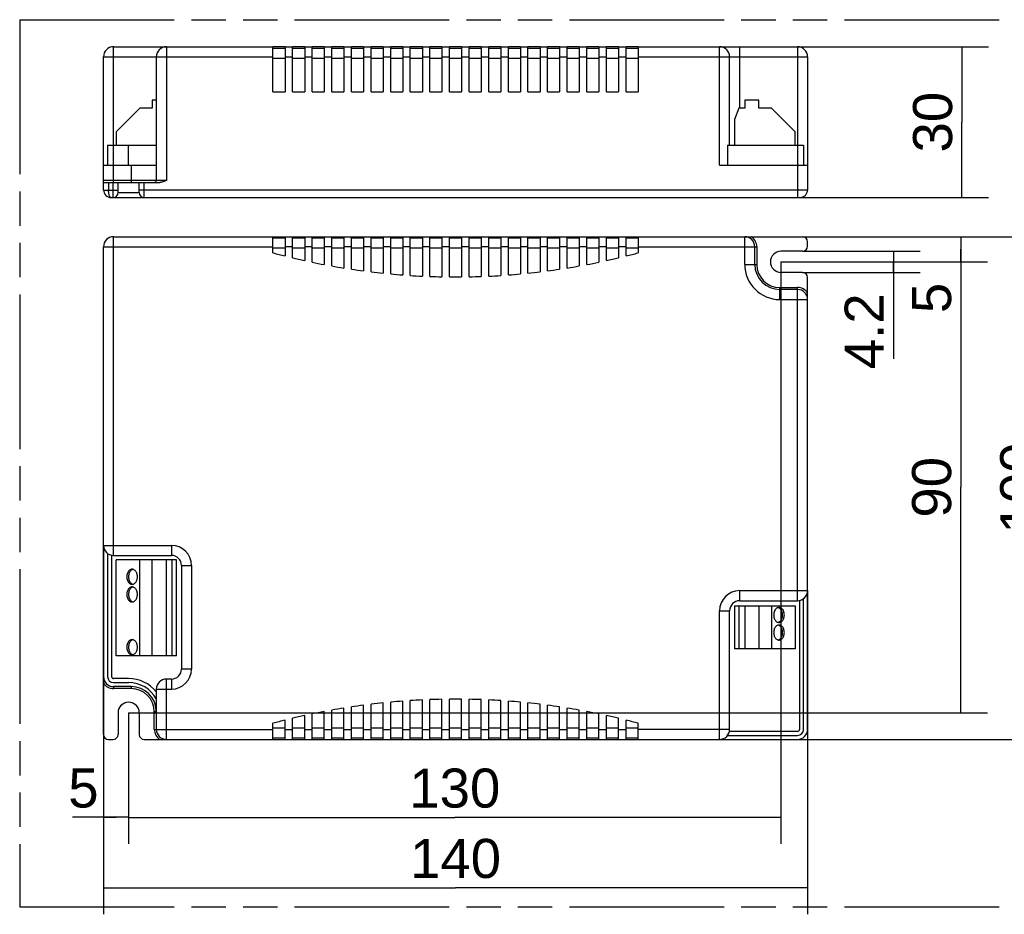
# Model space of a CAD drawing. Header units: millimetres. Extents: x 0 to 210, y 0 to 297.
# Tile 3 of 8: x 50 to 106, y 132 to 183. Entities that reach past the tile are written whole.
import ezdxf
from ezdxf.enums import TextEntityAlignment as Align

# ---------------------------------------------------------------- set-up
doc = ezdxf.new("R2010")
doc.units = ezdxf.units.MM
doc.header["$LTSCALE"] = 19.36
doc.linetypes.add('PHANTOM', pattern=[0.8, 0.45, -0.05, 0.1, -0.05, 0.1, -0.05])
doc.layers.get('0').update_dxf_attribs({"linetype": 'CONTINUOUS'})
for name, color, linetype in [('DEFAULT_3', 7, 'PHANTOM'), ('Z_AXIS', 7, 'CONTINUOUS'), ('Z_DIM_2D', 7, 'CONTINUOUS')]:
    doc.layers.add(name, color=color, linetype=linetype)
doc.styles.add('TEXTSTYLE_3', font='helveticaneueltw1g-ltcn.otf')
doc.dimstyles.new('DIMSTYLE_1', dxfattribs={"dimtxt": 2.2, "dimasz": 3.5, "dimexe": 1.5, "dimexo": 0, "dimgap": 0.55, "dimtad": 1, "dimdec": 0, "dimlfac": 3.529412, "dimdsep": 46, "dimtxsty": 'TEXTSTYLE_3', "dimcen": 0.09, "dimclrt": 5, "dimadec": 0, "dimazin": 0, "dimtp": 0.5, "dimtm": 0.5, "dimtfac": 1, "dimtdec": 0, "dimtofl": 0, "dimtmove": 0, "dimatfit": 3, "dimfxl": 0, "dimtolj": 1, "dimarcsym": 0})
doc.dimstyles.new('DIMSTYLE_2', dxfattribs={"dimtxt": 2.2, "dimasz": 3.5, "dimexe": 1.5, "dimexo": 0, "dimgap": 0.55, "dimtad": 1, "dimdec": 0, "dimlfac": 3.529412, "dimdsep": 46, "dimtxsty": 'TEXTSTYLE_3', "dimcen": 0.09, "dimclrt": 5, "dimadec": 0, "dimazin": 0, "dimtp": 0.3, "dimtm": 0.3, "dimtfac": 1, "dimtdec": 0, "dimtofl": 0, "dimtmove": 0, "dimatfit": 3, "dimfxl": 0, "dimtolj": 1, "dimarcsym": 0})
doc.dimstyles.new('DIMSTYLE_3', dxfattribs={"dimtxt": 2.2, "dimasz": 3.5, "dimexe": 1.5, "dimexo": 0, "dimgap": 0.55, "dimtad": 1, "dimlfac": 3.529412, "dimdsep": 46, "dimtxsty": 'TEXTSTYLE_3', "dimcen": 0.09, "dimclrt": 5, "dimadec": 0, "dimazin": 0, "dimtp": 0.1, "dimtm": 0.1, "dimtfac": 1, "dimtofl": 0, "dimtmove": 0, "dimatfit": 3, "dimfxl": 0, "dimtolj": 1, "dimarcsym": 0})
doc.dimstyles.new('DIMSTYLE_4', dxfattribs={"dimtxt": 2.2, "dimasz": 3.5, "dimexe": 1.5, "dimexo": 0, "dimgap": 0.55, "dimtad": 1, "dimlfac": 3.529412, "dimdsep": 46, "dimtxsty": 'TEXTSTYLE_3', "dimcen": 0.09, "dimclrt": 5, "dimadec": 0, "dimazin": 0, "dimtp": 0.5, "dimtm": 0.5, "dimtfac": 1, "dimtofl": 0, "dimtmove": 0, "dimatfit": 3, "dimfxl": 0, "dimtolj": 1, "dimarcsym": 0})
doc.dimstyles.new('DIMSTYLE_5', dxfattribs={"dimtxt": 2.2, "dimasz": 3.5, "dimexe": 1.5, "dimexo": 0, "dimgap": 0.55, "dimtad": 1, "dimlfac": 3.529412, "dimdsep": 46, "dimtxsty": 'TEXTSTYLE_3', "dimcen": 0.09, "dimclrt": 5, "dimadec": 0, "dimazin": 0, "dimtp": 0.3, "dimtm": 0.3, "dimtfac": 1, "dimtofl": 0, "dimtmove": 0, "dimatfit": 3, "dimfxl": 0, "dimtolj": 1, "dimarcsym": 0})
doc.dimstyles.new('DIMSTYLE_6', dxfattribs={"dimtxt": 2.2, "dimasz": 3.5, "dimexe": 1.5, "dimexo": 0, "dimgap": 0.55, "dimtad": 1, "dimlfac": 3.529412, "dimdsep": 46, "dimtxsty": 'TEXTSTYLE_3', "dimcen": 0.09, "dimclrt": 5, "dimadec": 0, "dimazin": 0, "dimtp": 0.2, "dimtm": 0.2, "dimtfac": 1, "dimtofl": 0, "dimtmove": 0, "dimatfit": 3, "dimfxl": 0, "dimtolj": 1, "dimarcsym": 0})

# ---------------------------------------------------------------- blocks, each defined once
blk = doc.blocks.new('*D1')
at = {"layer": 'Z_DIM_2D', "color": 2, "linetype": 'Continuous'}
for p, q in [((93.016, 169.03), (93.016, 136.22)), ((56.268, 143.615), (56.268, 136.22)), ((56.268, 137.72), (74.642, 137.72)), ((93.016, 137.72), (74.642, 137.72))]:
    blk.add_line(p, q, dxfattribs=at)
at = {"layer": 'Z_DIM_2D', "color": 5, "linetype": 'Continuous', "style": 'TEXTSTYLE_3'}
blk.add_text('130', height=2.2, dxfattribs=at).set_placement((74.642, 138.27), align=Align.CENTER)
blk = doc.blocks.new('_NONE')
blk = doc.blocks.new('*D2')
at = {"layer": 'Z_DIM_2D', "color": 2, "linetype": 'Continuous'}
for p, q in [((93.016, 169.03), (104.654, 169.03)), ((103.154, 169.03), (103.154, 156.323)), ((103.154, 143.615), (103.154, 156.323)), ((56.268, 143.615), (104.654, 143.615))]:
    blk.add_line(p, q, dxfattribs=at)
at = {"layer": 'Z_DIM_2D', "color": 5, "linetype": 'Continuous', "style": 'TEXTSTYLE_3'}
blk.add_text('90', height=2.2, rotation=90, dxfattribs=at).set_placement((102.604, 156.323), align=Align.CENTER)
blk = doc.blocks.new('*D3')
at = {"layer": 'Z_DIM_2D', "color": 2, "linetype": 'Continuous'}
for p, q in [((56.268, 143.615), (56.268, 136.225)), ((54.851, 142.397), (54.851, 136.225)), ((55.56, 137.725), (53.097, 137.725)), ((54.851, 137.725), (55.56, 137.725)), ((56.268, 137.725), (55.56, 137.725))]:
    blk.add_line(p, q, dxfattribs=at)
at = {"layer": 'Z_DIM_2D', "color": 5, "linetype": 'Continuous', "style": 'TEXTSTYLE_3'}
blk.add_text('5', height=2.2, dxfattribs=at).set_placement((54.574, 138.275), align=Align.RIGHT)
blk = doc.blocks.new('*D4')
at = {"layer": 'Z_DIM_2D', "color": 2, "linetype": 'Continuous'}
for p, q in [((94.235, 170.447), (104.654, 170.447)), ((103.154, 170.447), (103.154, 169.739)), ((103.154, 169.03), (103.154, 169.739)), ((103.154, 169.739), (103.154, 166.372)), ((93.016, 169.03), (104.654, 169.03))]:
    blk.add_line(p, q, dxfattribs=at)
at = {"layer": 'Z_DIM_2D', "color": 5, "linetype": 'Continuous', "style": 'TEXTSTYLE_3'}
blk.add_text('5', height=2.2, rotation=90, dxfattribs=at).set_placement((102.604, 167.85), align=Align.RIGHT)
blk = doc.blocks.new('*D5')
at = {"layer": 'Z_DIM_2D', "color": 2, "linetype": 'Continuous'}
for p, q in [((54.851, 153.05), (54.851, 132.255)), ((94.518, 150.5), (94.518, 132.255)), ((54.851, 133.755), (74.685, 133.755)), ((94.518, 133.755), (74.685, 133.755))]:
    blk.add_line(p, q, dxfattribs=at)
at = {"layer": 'Z_DIM_2D', "color": 5, "linetype": 'Continuous', "style": 'TEXTSTYLE_3'}
blk.add_text('140', height=2.2, dxfattribs=at).set_placement((74.685, 134.305), align=Align.CENTER)
blk = doc.blocks.new('*D6')
at = {"layer": 'Z_DIM_2D', "color": 2, "linetype": 'Continuous'}
for p, q in [((90.976, 170.447), (109.618, 170.447)), ((108.118, 170.447), (108.118, 156.28)), ((108.118, 142.114), (108.118, 156.28)), ((89.56, 142.114), (109.618, 142.114))]:
    blk.add_line(p, q, dxfattribs=at)
at = {"layer": 'Z_DIM_2D', "color": 5, "linetype": 'Continuous', "style": 'TEXTSTYLE_3'}
blk.add_text('100', height=2.2, rotation=90, dxfattribs=at).set_placement((107.568, 156.28), align=Align.CENTER)
blk = doc.blocks.new('*D7')
at = {"layer": 'Z_DIM_2D', "color": 2, "linetype": 'Continuous'}
for p, q in [((94.235, 169.625), (100.855, 169.625)), ((99.355, 169.625), (99.355, 169.03)), ((99.355, 168.435), (99.355, 169.03)), ((99.355, 169.03), (99.355, 163.559)), ((94.235, 168.435), (100.855, 168.435))]:
    blk.add_line(p, q, dxfattribs=at)
at = {"layer": 'Z_DIM_2D', "color": 5, "linetype": 'Continuous', "style": 'TEXTSTYLE_3'}
blk.add_text('4.2', height=2.2, rotation=90, dxfattribs=at).set_placement((98.805, 167.253), align=Align.RIGHT)
blk = doc.blocks.new('*D8')
at = {"layer": 'Z_DIM_2D', "color": 2, "linetype": 'Continuous'}
for p, q in [((93.951, 181.155), (104.71, 181.155)), ((103.21, 181.155), (103.21, 176.905)), ((103.21, 172.655), (103.21, 176.905)), ((93.951, 172.655), (104.71, 172.655))]:
    blk.add_line(p, q, dxfattribs=at)
at = {"layer": 'Z_DIM_2D', "color": 5, "linetype": 'Continuous', "style": 'TEXTSTYLE_3'}
blk.add_text('30', height=2.2, rotation=90, dxfattribs=at).set_placement((102.66, 176.905), align=Align.CENTER)

msp = doc.modelspace()

# ---------------------------------------------------------------- linework, layer by layer
at = {"color": 9, "linetype": 'Continuous'}
for p, q in [((55.4178, 173.5047), (55.4178, 181.1547)), ((58.3928, 181.1547), (58.3928, 173.6181)), ((89.5595, 174.4822), (89.5595, 181.1547)), ((90.6928, 177.6981), (90.6928, 181.1547)), ((93.9512, 181.1547), (93.9512, 172.6547)), ((54.8512, 180.5881), (64.3995, 180.5881)), ((64.3995, 180.5031), (65.0795, 180.5031)), ((65.0795, 180.5881), (65.5045, 180.5881)), ((65.5045, 180.5031), (66.1845, 180.5031)), ((66.1845, 180.5881), (66.6095, 180.5881)), ((66.6095, 180.5031), (67.2895, 180.5031)), ((67.2895, 180.5881), (67.7145, 180.5881)), ((67.7145, 180.5031), (68.3945, 180.5031)), ((68.3945, 180.5881), (68.8195, 180.5881)), ((68.8195, 180.5031), (69.4995, 180.5031)), ((69.4995, 180.5881), (69.9245, 180.5881)), ((69.9245, 180.5031), (70.6045, 180.5031)), ((70.6045, 180.5881), (71.0295, 180.5881)), ((71.0295, 180.5031), (71.7095, 180.5031)), ((71.7095, 180.5881), (72.1345, 180.5881)), ((72.1345, 180.5031), (72.8145, 180.5031)), ((72.8145, 180.5881), (73.2395, 180.5881)), ((73.2395, 180.5031), (73.9195, 180.5031)), ((73.9195, 180.5881), (74.3445, 180.5881)), ((74.3445, 180.5031), (75.0245, 180.5031)), ((75.0245, 180.5881), (75.4495, 180.5881)), ((75.4495, 180.5031), (76.1295, 180.5031)), ((76.1295, 180.5881), (76.5545, 180.5881)), ((76.5545, 180.5031), (77.2345, 180.5031)), ((77.2345, 180.5881), (77.6595, 180.5881)), ((77.6595, 180.5031), (78.3395, 180.5031)), ((78.3395, 180.5881), (78.7645, 180.5881)), ((78.7645, 180.5031), (79.4445, 180.5031)), ((79.4445, 180.5881), (79.8695, 180.5881)), ((79.8695, 180.5031), (80.5495, 180.5031)), ((80.5495, 180.5881), (80.9745, 180.5881)), ((80.9745, 180.5031), (81.6545, 180.5031)), ((81.6545, 180.5881), (82.0795, 180.5881)), ((82.0795, 180.5031), (82.7595, 180.5031)), ((82.7595, 180.5881), (83.1845, 180.5881)), ((83.1845, 180.5031), (83.8645, 180.5031)), ((83.8645, 180.5881), (84.2895, 180.5881)), ((84.2895, 180.5031), (84.9695, 180.5031)), ((84.9695, 180.5881), (94.5178, 180.5881)), ((56.4095, 174.4822), (56.4095, 173.5047)), ((58.3928, 173.6181), (54.8512, 173.6181)), ((54.8512, 173.0797), (55.6728, 173.0797)), ((55.1345, 173.5047), (55.1345, 173.0797)), ((55.3895, 172.6547), (55.3895, 173.5047)), ((94.5178, 173.0797), (56.8628, 173.0797)), ((57.1462, 172.6547), (57.1462, 173.5047)), ((55.6728, 172.9381), (56.8628, 172.9381)), ((55.4178, 152.4837), (55.4178, 170.447)), ((90.9762, 168.8887), (90.9762, 170.447)), ((54.8512, 169.8804), (64.3995, 169.8804)), ((65.0795, 169.7954), (64.3995, 169.7954)), ((65.5045, 169.8804), (65.0795, 169.8804)), ((66.1845, 169.7954), (65.5045, 169.7954)), ((66.6095, 169.8804), (66.1845, 169.8804)), ((67.2895, 169.7954), (66.6095, 169.7954)), ((67.7145, 169.8804), (67.2895, 169.8804)), ((68.3945, 169.7954), (67.7145, 169.7954)), ((68.8195, 169.8804), (68.3945, 169.8804)), ((69.4995, 169.7954), (68.8195, 169.7954)), ((69.9245, 169.8804), (69.4995, 169.8804)), ((70.6045, 169.7954), (69.9245, 169.7954)), ((71.0295, 169.8804), (70.6045, 169.8804)), ((71.7095, 169.7954), (71.0295, 169.7954)), ((72.1345, 169.8804), (71.7095, 169.8804)), ((72.8145, 169.7954), (72.1345, 169.7954)), ((73.2395, 169.8804), (72.8145, 169.8804)), ((73.9195, 169.7954), (73.2395, 169.7954)), ((74.3445, 169.8804), (73.9195, 169.8804)), ((75.0245, 169.7954), (74.3445, 169.7954)), ((75.4495, 169.8804), (75.0245, 169.8804)), ((76.1295, 169.7954), (75.4495, 169.7954)), ((76.5545, 169.8804), (76.1295, 169.8804)), ((77.2345, 169.7954), (76.5545, 169.7954)), ((77.6595, 169.8804), (77.2345, 169.8804)), ((78.3395, 169.7954), (77.6595, 169.7954)), ((78.7645, 169.8804), (78.3395, 169.8804)), ((79.4445, 169.7954), (78.7645, 169.7954)), ((79.8695, 169.8804), (79.4445, 169.8804)), ((80.5495, 169.7954), (79.8695, 169.7954)), ((80.9745, 169.8804), (80.5495, 169.8804)), ((81.6545, 169.7954), (80.9745, 169.7954)), ((82.0795, 169.8804), (81.6545, 169.8804)), ((82.7595, 169.7954), (82.0795, 169.7954)), ((83.1845, 169.8804), (82.7595, 169.8804)), ((83.8645, 169.7954), (83.1845, 169.7954)), ((84.2895, 169.8804), (83.8645, 169.8804)), ((84.9695, 169.7954), (84.2895, 169.7954)), ((84.9695, 169.8804), (91.6562, 169.8804)), ((91.6562, 169.8804), (91.6562, 168.8887)), ((90.9762, 168.8887), (91.6562, 168.8887)), ((92.9595, 167.5854), (93.9512, 167.5854)), ((92.9595, 166.9054), (92.9595, 167.5854)), ((93.9512, 149.9337), (93.9512, 167.5854)), ((92.9595, 166.9054), (94.5178, 166.9054)), ((54.8512, 153.0504), (58.6762, 153.0504)), ((58.6762, 153.0504), (58.6762, 152.4837)), ((59.2428, 151.917), (59.8095, 151.917)), ((59.8095, 151.917), (59.8095, 146.0804)), ((90.6928, 150.5004), (94.5178, 150.5004)), ((90.6928, 149.9337), (90.6928, 150.5004)), ((89.5595, 149.367), (90.1262, 149.367)), ((89.5595, 142.1137), (89.5595, 149.367)), ((59.8095, 146.0804), (59.2428, 146.0804)), ((58.3928, 142.1137), (58.3928, 145.5137)), ((58.6762, 145.5137), (58.6762, 144.947)), ((55.4178, 145.0887), (55.4178, 144.9754)), ((56.4095, 144.9754), (55.4178, 144.9754)), ((56.4095, 145.0887), (56.4095, 144.9754)), ((57.8262, 144.947), (58.6762, 144.947)), ((57.7128, 142.6804), (57.7128, 143.672)), ((57.8262, 143.672), (57.7128, 143.672)), ((57.7128, 142.6804), (64.3995, 142.6804)), ((64.3995, 142.7654), (65.0795, 142.7654)), ((65.0795, 142.6804), (65.5045, 142.6804)), ((65.5045, 142.7654), (66.1845, 142.7654)), ((66.1845, 142.6804), (66.6095, 142.6804)), ((66.6095, 142.7654), (67.2895, 142.7654)), ((67.2895, 142.6804), (67.7145, 142.6804)), ((67.7145, 142.7654), (68.3945, 142.7654)), ((68.3945, 142.6804), (68.8195, 142.6804)), ((68.8195, 142.7654), (69.4995, 142.7654)), ((69.4995, 142.6804), (69.9245, 142.6804)), ((69.9245, 142.7654), (70.6045, 142.7654)), ((70.6045, 142.6804), (71.0295, 142.6804)), ((71.0295, 142.7654), (71.7095, 142.7654)), ((71.7095, 142.6804), (72.1345, 142.6804)), ((72.1345, 142.7654), (72.8145, 142.7654)), ((72.8145, 142.6804), (73.2395, 142.6804)), ((73.2395, 142.7654), (73.9195, 142.7654)), ((73.9195, 142.6804), (74.3445, 142.6804)), ((74.3445, 142.7654), (75.0245, 142.7654)), ((75.0245, 142.6804), (75.4495, 142.6804)), ((75.4495, 142.7654), (76.1295, 142.7654)), ((76.1295, 142.6804), (76.5545, 142.6804)), ((76.5545, 142.7654), (77.2345, 142.7654)), ((77.2345, 142.6804), (77.6595, 142.6804)), ((77.6595, 142.7654), (78.3395, 142.7654)), ((78.3395, 142.6804), (78.7645, 142.6804)), ((78.7645, 142.7654), (79.4445, 142.7654)), ((79.4445, 142.6804), (79.8695, 142.6804)), ((79.8695, 142.7654), (80.5495, 142.7654)), ((80.5495, 142.6804), (80.9745, 142.6804)), ((80.9745, 142.7654), (81.6545, 142.7654)), ((81.6545, 142.6804), (82.0795, 142.6804)), ((82.0795, 142.7654), (82.7595, 142.7654)), ((82.7595, 142.6804), (83.1845, 142.6804)), ((83.1845, 142.7654), (83.8645, 142.7654)), ((83.8645, 142.6804), (84.2895, 142.6804)), ((84.2895, 142.7654), (84.9695, 142.7654)), ((90.1262, 142.6804), (84.9695, 142.6804))]:
    msp.add_line(p, q, dxfattribs=at)
at = {"color": 7, "linetype": 'Continuous'}
for p, q in [((55.4178, 181.1547), (64.3995, 181.1547)), ((64.3995, 178.6047), (64.3995, 181.1547)), ((64.3995, 181.0697), (65.0795, 181.0697)), ((65.0795, 181.1547), (65.0795, 178.6047)), ((65.0795, 181.1547), (65.5045, 181.1547)), ((65.5045, 178.6047), (65.5045, 181.1547)), ((65.5045, 181.0697), (66.1845, 181.0697)), ((66.1845, 181.1547), (66.1845, 178.6047)), ((66.1845, 181.1547), (66.6095, 181.1547)), ((66.6095, 178.6047), (66.6095, 181.1547)), ((66.6095, 181.0697), (67.2895, 181.0697)), ((67.2895, 181.1547), (67.2895, 178.6047)), ((67.2895, 181.1547), (67.7145, 181.1547)), ((67.7145, 178.6047), (67.7145, 181.1547)), ((67.7145, 181.0697), (68.3945, 181.0697)), ((68.3945, 181.1547), (68.3945, 178.6047)), ((68.3945, 181.1547), (68.8195, 181.1547)), ((68.8195, 178.6047), (68.8195, 181.1547)), ((68.8195, 181.0697), (69.4995, 181.0697)), ((69.4995, 181.1547), (69.4995, 178.6047)), ((69.4995, 181.1547), (69.9245, 181.1547)), ((69.9245, 178.6047), (69.9245, 181.1547)), ((69.9245, 181.0697), (70.6045, 181.0697)), ((70.6045, 181.1547), (70.6045, 178.6047)), ((70.6045, 181.1547), (71.0295, 181.1547)), ((71.0295, 178.6047), (71.0295, 181.1547)), ((71.0295, 181.0697), (71.7095, 181.0697)), ((71.7095, 181.1547), (71.7095, 178.6047)), ((71.7095, 181.1547), (72.1345, 181.1547)), ((72.1345, 178.6047), (72.1345, 181.1547)), ((72.1345, 181.0697), (72.8145, 181.0697)), ((72.8145, 181.1547), (72.8145, 178.6047)), ((72.8145, 181.1547), (73.2395, 181.1547)), ((73.2395, 178.6047), (73.2395, 181.1547)), ((73.2395, 181.0697), (73.9195, 181.0697)), ((73.9195, 181.1547), (73.9195, 178.6047)), ((73.9195, 181.1547), (74.3445, 181.1547)), ((74.3445, 178.6047), (74.3445, 181.1547)), ((74.3445, 181.0697), (75.0245, 181.0697)), ((75.0245, 181.1547), (75.0245, 178.6047)), ((75.0245, 181.1547), (75.4495, 181.1547)), ((75.4495, 178.6047), (75.4495, 181.1547)), ((75.4495, 181.0697), (76.1295, 181.0697)), ((76.1295, 181.1547), (76.1295, 178.6047)), ((76.1295, 181.1547), (76.5545, 181.1547)), ((76.5545, 178.6047), (76.5545, 181.1547)), ((76.5545, 181.0697), (77.2345, 181.0697)), ((77.2345, 181.1547), (77.2345, 178.6047)), ((77.2345, 181.1547), (77.6595, 181.1547)), ((77.6595, 178.6047), (77.6595, 181.1547)), ((77.6595, 181.0697), (78.3395, 181.0697)), ((78.3395, 181.1547), (78.3395, 178.6047)), ((78.3395, 181.1547), (78.7645, 181.1547)), ((78.7645, 178.6047), (78.7645, 181.1547)), ((78.7645, 181.0697), (79.4445, 181.0697)), ((79.4445, 181.1547), (79.8695, 181.1547)), ((79.4445, 181.1547), (79.4445, 178.6047)), ((79.8695, 178.6047), (79.8695, 181.1547)), ((79.8695, 181.0697), (80.5495, 181.0697)), ((80.5495, 181.1547), (80.9745, 181.1547)), ((80.5495, 181.1547), (80.5495, 178.6047)), ((80.9745, 178.6047), (80.9745, 181.1547)), ((80.9745, 181.0697), (81.6545, 181.0697)), ((81.6545, 181.1547), (82.0795, 181.1547)), ((81.6545, 181.1547), (81.6545, 178.6047)), ((82.0795, 178.6047), (82.0795, 181.1547)), ((82.0795, 181.0697), (82.7595, 181.0697)), ((82.7595, 181.1547), (83.1845, 181.1547)), ((82.7595, 181.1547), (82.7595, 178.6047)), ((83.1845, 178.6047), (83.1845, 181.1547)), ((83.1845, 181.0697), (83.8645, 181.0697)), ((83.8645, 181.1547), (84.2895, 181.1547)), ((83.8645, 181.1547), (83.8645, 178.6047)), ((84.2895, 178.6047), (84.2895, 181.1547)), ((84.2895, 181.0697), (84.9695, 181.0697)), ((84.9695, 181.1547), (93.9512, 181.1547)), ((84.9695, 181.1547), (84.9695, 178.6047)), ((54.8512, 173.0797), (54.8512, 180.5881)), ((57.8262, 180.5881), (57.8262, 173.6181)), ((90.1262, 175.6156), (90.1262, 180.5881)), ((94.5178, 180.5881), (94.5178, 173.0797)), ((57.5995, 178.1514), (57.5995, 177.6981)), ((57.8262, 178.1514), (57.5995, 178.1514)), ((64.3995, 178.6047), (65.0795, 178.6047)), ((65.5045, 178.6047), (66.1845, 178.6047)), ((66.6095, 178.6047), (67.2895, 178.6047)), ((67.7145, 178.6047), (68.3945, 178.6047)), ((68.8195, 178.6047), (69.4995, 178.6047)), ((69.9245, 178.6047), (70.6045, 178.6047)), ((71.0295, 178.6047), (71.7095, 178.6047)), ((72.1345, 178.6047), (72.8145, 178.6047)), ((73.2395, 178.6047), (73.9195, 178.6047)), ((74.3445, 178.6047), (75.0245, 178.6047)), ((75.4495, 178.6047), (76.1295, 178.6047)), ((76.5545, 178.6047), (77.2345, 178.6047)), ((77.6595, 178.6047), (78.3395, 178.6047)), ((78.7645, 178.6047), (79.4445, 178.6047)), ((79.8695, 178.6047), (80.5495, 178.6047)), ((80.9745, 178.6047), (81.6545, 178.6047)), ((82.0795, 178.6047), (82.7595, 178.6047)), ((83.1845, 178.6047), (83.8645, 178.6047)), ((84.2895, 178.6047), (84.9695, 178.6047)), ((91.7695, 178.1514), (90.9762, 178.1514)), ((90.9762, 178.1514), (90.9762, 177.6981)), ((91.7695, 177.6981), (91.7695, 178.1514)), ((56.8912, 177.6981), (55.5595, 176.3664)), ((57.5995, 177.6981), (56.8912, 177.6981)), ((90.6467, 177.6981), (90.4095, 177.0464)), ((90.9762, 177.6981), (90.6467, 177.6981)), ((92.4778, 177.6981), (91.7695, 177.6981)), ((93.8095, 176.3664), (92.4778, 177.6981)), ((90.4095, 177.0464), (90.4095, 175.6156)), ((55.5595, 176.3664), (55.5595, 175.6156)), ((93.8095, 175.6156), (93.8095, 176.3664)), ((55.0778, 175.6156), (55.0778, 174.4822)), ((55.0778, 175.6156), (56.2678, 175.6156)), ((90.0128, 175.6156), (94.2912, 175.6156)), ((90.0128, 175.6156), (90.0128, 174.4822)), ((94.2912, 175.6156), (94.2912, 174.4822)), ((54.8512, 174.4822), (56.4095, 174.4822)), ((89.5595, 174.4822), (94.5178, 174.4822)), ((54.8512, 173.5047), (58.017, 173.5047)), ((55.6728, 172.9381), (55.6728, 173.5047)), ((56.8628, 172.9381), (56.8628, 173.5047)), ((55.2762, 172.6547), (94.0928, 172.6547)), ((55.4178, 170.447), (94.2345, 170.447)), ((64.3995, 169.5369), (64.3995, 170.447)), ((65.0795, 170.362), (64.3995, 170.362)), ((65.0795, 170.447), (65.0795, 169.3608)), ((65.5045, 169.2572), (65.5045, 170.447)), ((66.1845, 170.362), (65.5045, 170.362)), ((66.1845, 170.447), (66.1845, 169.1018)), ((66.6095, 169.011), (66.6095, 170.447)), ((67.2895, 170.362), (66.6095, 170.362)), ((67.2895, 170.447), (67.2895, 168.8758)), ((67.7145, 168.7975), (67.7145, 170.447)), ((68.3945, 170.362), (67.7145, 170.362)), ((68.3945, 170.447), (68.3945, 168.6822)), ((68.8195, 168.6163), (68.8195, 170.447)), ((69.4995, 170.362), (68.8195, 170.362)), ((69.4995, 170.447), (69.4995, 168.5207)), ((69.9245, 168.467), (69.9245, 170.447)), ((70.6045, 170.362), (69.9245, 170.362)), ((70.6045, 170.447), (70.6045, 168.3907)), ((71.0295, 168.3491), (71.0295, 170.447)), ((71.7095, 170.362), (71.0295, 170.362)), ((71.7095, 170.447), (71.7095, 168.2921)), ((72.1345, 168.2624), (72.1345, 170.447)), ((72.8145, 170.362), (72.1345, 170.362)), ((72.8145, 170.447), (72.8145, 168.2245)), ((73.2395, 168.2067), (73.2395, 170.447)), ((73.9195, 170.362), (73.2395, 170.362)), ((73.9195, 170.447), (73.9195, 168.1877)), ((74.3445, 168.1818), (74.3445, 170.447)), ((75.0245, 170.362), (74.3445, 170.362)), ((75.0245, 170.447), (75.0245, 168.1818)), ((75.4495, 168.1877), (75.4495, 170.447)), ((76.1295, 170.362), (75.4495, 170.362)), ((76.1295, 170.447), (76.1295, 168.2067)), ((76.5545, 168.2245), (76.5545, 170.447)), ((77.2345, 170.362), (76.5545, 170.362)), ((77.2345, 170.447), (77.2345, 168.2624)), ((77.6595, 168.2921), (77.6595, 170.447)), ((78.3395, 170.362), (77.6595, 170.362)), ((78.3395, 170.447), (78.3395, 168.3491)), ((78.7645, 168.3907), (78.7645, 170.447)), ((79.4445, 170.362), (78.7645, 170.362)), ((79.4445, 170.447), (79.4445, 168.467)), ((79.8695, 168.5207), (79.8695, 170.447)), ((80.5495, 170.362), (79.8695, 170.362)), ((80.5495, 170.447), (80.5495, 168.6163)), ((80.9745, 168.6822), (80.9745, 170.447)), ((81.6545, 170.362), (80.9745, 170.362)), ((81.6545, 170.447), (81.6545, 168.7975)), ((82.0795, 168.8758), (82.0795, 170.447)), ((82.7595, 170.362), (82.0795, 170.362)), ((82.7595, 170.447), (82.7595, 169.011)), ((83.1845, 169.1018), (83.1845, 170.447)), ((83.8645, 170.362), (83.1845, 170.362)), ((83.8645, 170.447), (83.8645, 169.2572)), ((84.2895, 169.3608), (84.2895, 170.447)), ((84.9695, 170.362), (84.2895, 170.362)), ((84.9695, 170.447), (84.9695, 169.5369)), ((54.8512, 142.397), (54.8512, 169.8804)), ((91.5428, 168.8887), (91.5428, 169.8804)), ((94.5178, 169.9087), (94.5178, 170.1637)), ((94.2345, 169.6254), (93.0162, 169.6254)), ((94.2345, 168.4354), (93.0162, 168.4354)), ((94.5178, 142.6804), (94.5178, 168.152)), ((93.9512, 167.472), (92.9595, 167.472)), ((55.0778, 152.597), (55.0778, 145.6554)), ((55.3045, 152.4951), (55.3045, 145.6554)), ((55.4178, 152.4837), (58.6762, 152.4837)), ((55.5595, 146.817), (55.5595, 152.2287)), ((58.9595, 152.2287), (55.5595, 152.2287)), ((56.8912, 146.817), (56.8912, 152.2287)), ((57.5995, 146.817), (57.5995, 152.2287)), ((58.3928, 146.817), (58.3928, 152.2287)), ((58.7223, 146.817), (58.7223, 152.2287)), ((58.9595, 146.817), (58.9595, 152.2287)), ((59.2428, 151.917), (59.2428, 146.0804)), ((90.6928, 149.9337), (93.9512, 149.9337)), ((94.0645, 149.9451), (94.0645, 142.6804)), ((94.2912, 142.6804), (94.2912, 150.047)), ((90.1262, 142.6804), (90.1262, 149.367)), ((90.4095, 149.6504), (93.8095, 149.6504)), ((90.4095, 149.6504), (90.4095, 147.2137)), ((90.6467, 149.6504), (90.6467, 147.2137)), ((90.9762, 149.6504), (90.9762, 147.2137)), ((91.7695, 149.6504), (91.7695, 147.2137)), ((92.4778, 149.6504), (92.4778, 147.2137)), ((93.8095, 149.6504), (93.8095, 147.2137)), ((93.8095, 147.2137), (90.4095, 147.2137)), ((58.9595, 146.817), (55.5595, 146.817)), ((56.2678, 145.542), (55.4178, 145.542)), ((58.6762, 145.5137), (58.3928, 145.5137)), ((55.4178, 145.3154), (56.2678, 145.3154)), ((56.4095, 145.0887), (55.4178, 145.0887)), ((57.8262, 144.947), (57.8262, 142.6804)), ((71.7095, 142.1137), (71.7095, 144.2686)), ((72.1345, 142.1137), (72.1345, 144.2983)), ((72.8145, 142.1137), (72.8145, 144.3363)), ((73.2395, 142.1137), (73.2395, 144.354)), ((73.9195, 142.1137), (73.9195, 144.373)), ((74.3445, 142.1137), (74.3445, 144.3789)), ((75.0245, 142.1137), (75.0245, 144.3789)), ((75.4495, 142.1137), (75.4495, 144.373)), ((76.1295, 142.1137), (76.1295, 144.354)), ((76.5545, 142.1137), (76.5545, 144.3363)), ((77.2345, 142.1137), (77.2345, 144.2983)), ((77.6595, 142.1137), (77.6595, 144.2686)), ((67.2895, 142.1137), (67.2895, 143.6849)), ((67.7145, 142.1137), (67.7145, 143.7632)), ((68.3945, 142.1137), (68.3945, 143.8785)), ((68.8195, 142.1137), (68.8195, 143.9444)), ((69.4995, 142.1137), (69.4995, 144.04)), ((69.9245, 142.1137), (69.9245, 144.0937)), ((70.6045, 142.1137), (70.6045, 144.17)), ((71.0295, 142.1137), (71.0295, 144.2116)), ((78.3395, 142.1137), (78.3395, 144.2116)), ((78.7645, 142.1137), (78.7645, 144.17)), ((79.4445, 142.1137), (79.4445, 144.0937)), ((79.8695, 142.1137), (79.8695, 144.04)), ((80.5495, 142.1137), (80.5495, 143.9444)), ((80.9745, 142.1137), (80.9745, 143.8785)), ((81.6545, 142.1137), (81.6545, 143.7632)), ((82.0795, 142.1137), (82.0795, 143.6849)), ((55.6728, 143.6154), (55.6728, 142.397)), ((56.8628, 143.6154), (56.8628, 142.397)), ((65.0795, 142.1137), (65.0795, 143.1999)), ((65.5045, 142.1137), (65.5045, 143.3035)), ((66.1845, 142.1137), (66.1845, 143.4589)), ((66.6095, 142.1137), (66.6095, 143.5497)), ((82.7595, 142.1137), (82.7595, 143.5497)), ((83.1845, 142.1137), (83.1845, 143.4589)), ((83.8645, 142.1137), (83.8645, 143.3035)), ((84.2895, 142.1137), (84.2895, 143.1999)), ((64.3995, 142.1137), (64.3995, 143.0238)), ((84.9695, 142.1137), (84.9695, 143.0238)), ((93.9512, 142.567), (90.1147, 142.567)), ((55.1345, 142.1137), (55.3895, 142.1137)), ((57.1462, 142.1137), (93.9512, 142.1137)), ((64.3995, 142.1987), (65.0795, 142.1987)), ((65.5045, 142.1987), (66.1845, 142.1987)), ((66.6095, 142.1987), (67.2895, 142.1987)), ((67.7145, 142.1987), (68.3945, 142.1987)), ((68.8195, 142.1987), (69.4995, 142.1987)), ((69.9245, 142.1987), (70.6045, 142.1987)), ((71.0295, 142.1987), (71.7095, 142.1987)), ((72.1345, 142.1987), (72.8145, 142.1987)), ((73.2395, 142.1987), (73.9195, 142.1987)), ((74.3445, 142.1987), (75.0245, 142.1987)), ((75.4495, 142.1987), (76.1295, 142.1987)), ((76.5545, 142.1987), (77.2345, 142.1987)), ((77.6595, 142.1987), (78.3395, 142.1987)), ((78.7645, 142.1987), (79.4445, 142.1987)), ((79.8695, 142.1987), (80.5495, 142.1987)), ((80.9745, 142.1987), (81.6545, 142.1987)), ((82.0795, 142.1987), (82.7595, 142.1987)), ((83.1845, 142.1987), (83.8645, 142.1987)), ((84.2895, 142.1987), (84.9695, 142.1987)), ((90.0128, 142.3404), (93.9512, 142.3404))]:
    msp.add_line(p, q, dxfattribs=at)
at = {"color": 9, "linetype": 'Continuous'}
msp.add_lwpolyline([(55.2762, 172.6547), (55.26, 172.6575), (55.2441, 172.6658), (55.2285, 172.6795), (55.2134, 172.6986), (55.1993, 172.7227), (55.1863, 172.7512), (55.1745, 172.7837), (55.1641, 172.8196), (55.1552, 172.8585), (55.1478, 172.8998), (55.142, 172.9431), (55.1379, 172.9879), (55.1354, 173.0336), (55.1345, 173.0797)], dxfattribs=at)
at = {"color": 7, "linetype": 'Continuous'}
msp.add_lwpolyline([(58.3928, 173.6181), (58.3511, 173.5993), (58.3103, 173.5817), (58.2705, 173.5653), (58.2316, 173.5503), (58.1934, 173.5371), (58.1562, 173.5258), (58.1199, 173.5169), (58.0847, 173.5102), (58.0504, 173.5062), (58.017, 173.5047)], dxfattribs=at)
for centre, radius, start, end in [((55.4178, 180.5881), 0.5667, 90, 180), ((58.3928, 180.5881), 0.5667, 90, 180), ((89.5595, 180.5881), 0.5667, 0, 90), ((93.9512, 180.5881), 0.5667, 0, 90), ((55.2762, 173.0797), 0.425, 180, 270), ((57.7128, 173.6181), 0.1133, 270, 360), ((94.0928, 173.0797), 0.425, 270, 360), ((55.3895, 172.9381), 0.2833, 270, 360), ((57.1462, 172.9381), 0.2833, 180, 270), ((55.4178, 169.8804), 0.5667, 90, 180), ((90.9762, 169.8804), 0.5667, 0, 90), ((94.2345, 170.1637), 0.2833, 0, 90), ((94.2345, 169.9087), 0.2833, 270, 360), ((93.0162, 169.0304), 0.595, 90, 270), ((92.9595, 168.8887), 1.4167, 180, 270), ((94.2345, 168.152), 0.2833, 0, 90), ((93.9512, 166.9054), 0.5667, 0, 90), ((55.4178, 153.0504), 0.5667, 180, 270), ((58.6762, 151.917), 0.5667, 0, 90), ((93.9512, 150.5004), 0.5667, 270, 360), ((90.6928, 149.367), 0.5667, 90, 180), ((58.6762, 146.0804), 0.5667, 270, 360), ((55.4178, 145.6554), 0.5667, 180, 270), ((55.4178, 145.6554), 0.34, 180, 270), ((55.4178, 145.6554), 0.1133, 180, 270), ((58.3928, 144.947), 0.5667, 90, 180), ((56.2678, 143.6154), 0.595, 0, 180), ((58.3928, 142.6804), 0.5667, 180, 270), ((89.5595, 142.6804), 0.5667, 270, 360), ((93.9512, 142.6804), 0.5667, 270, 360), ((93.9512, 142.6804), 0.34, 270, 360), ((93.9512, 142.6804), 0.1133, 270, 360), ((55.1345, 142.397), 0.2833, 180, 270), ((55.3895, 142.397), 0.2833, 270, 360), ((57.1462, 142.397), 0.2833, 180, 270)]:
    msp.add_arc(centre, radius, start, end, dxfattribs=at)
at = {"color": 9, "linetype": 'Continuous'}
for centre, radius, start, end in [((90.9762, 169.8804), 0.68, 0, 56.44269), ((92.9595, 168.8887), 1.9833, 180, 270), ((92.9595, 168.8887), 1.3033, 180, 270), ((93.9512, 166.9054), 0.68, 33.55731, 90), ((58.6762, 151.917), 1.1333, 0, 90), ((90.6928, 149.367), 1.1333, 90, 180), ((58.6762, 146.0804), 1.1333, 270, 360), ((55.4178, 145.6554), 0.68, 213.55731, 270), ((56.4095, 143.672), 1.3033, 0, 90), ((58.3928, 142.6804), 0.68, 180, 236.44269)]:
    msp.add_arc(centre, radius, start, end, dxfattribs=at)
at = {"layer": 'DEFAULT_3', "color": 91, "linetype": 'PHANTOM', "true_color": 0x80ff80}
for p, q in [((50.1286, 182.68), (50.1286, 132.68)), ((50.1286, 182.68), (150.1286, 182.68)), ((50.1286, 132.68), (150.1286, 132.68))]:
    msp.add_line(p, q, dxfattribs=at)
at = {"layer": 'Z_AXIS', "color": 7, "linetype": 'Continuous'}
for p, q in [((65.0795, 181.1547), (64.3995, 181.1547)), ((66.1845, 181.1547), (65.5045, 181.1547)), ((67.2895, 181.1547), (66.6095, 181.1547)), ((68.3945, 181.1547), (67.7145, 181.1547)), ((69.4995, 181.1547), (68.8195, 181.1547)), ((70.6045, 181.1547), (69.9245, 181.1547)), ((71.7095, 181.1547), (71.0295, 181.1547)), ((72.8145, 181.1547), (72.1345, 181.1547)), ((73.9195, 181.1547), (73.2395, 181.1547)), ((75.0245, 181.1547), (74.3445, 181.1547)), ((76.1295, 181.1547), (75.4495, 181.1547)), ((77.2345, 181.1547), (76.5545, 181.1547)), ((78.3395, 181.1547), (77.6595, 181.1547)), ((79.4445, 181.1547), (78.7645, 181.1547)), ((80.5495, 181.1547), (79.8695, 181.1547)), ((81.6545, 181.1547), (80.9745, 181.1547)), ((82.7595, 181.1547), (82.0795, 181.1547)), ((83.8645, 181.1547), (83.1845, 181.1547)), ((84.9695, 181.1547), (84.2895, 181.1547)), ((56.2678, 175.6156), (57.8262, 175.6156)), ((56.4095, 174.4822), (57.8262, 174.4822)), ((56.4835, 151.69), (56.4463, 151.6721)), ((56.5112, 151.6978), (56.4835, 151.69)), ((56.4463, 150.8869), (56.4835, 150.869)), ((56.4835, 150.6984), (56.4463, 150.6805)), ((56.4835, 150.869), (56.5112, 150.8612)), ((56.5112, 150.7062), (56.4835, 150.6984)), ((56.4463, 149.8953), (56.4835, 149.8773)), ((56.4835, 149.8773), (56.5112, 149.8696)), ((92.8856, 149.5367), (92.8579, 149.5445)), ((92.9228, 149.5188), (92.8856, 149.5367)), ((92.8579, 148.7079), (92.8856, 148.7157)), ((92.8856, 148.7157), (92.9228, 148.7336)), ((92.8856, 148.545), (92.8579, 148.5528)), ((92.9228, 148.5271), (92.8856, 148.545)), ((56.4835, 147.7234), (56.4463, 147.7055)), ((56.5112, 147.7312), (56.4835, 147.7234)), ((92.8579, 147.7162), (92.8856, 147.724)), ((92.8856, 147.724), (92.9228, 147.7419)), ((56.4463, 146.9203), (56.4835, 146.9023)), ((56.4835, 146.9023), (56.5112, 146.8946))]:
    msp.add_line(p, q, dxfattribs=at)
at = {"layer": 'Z_AXIS', "color": 9, "linetype": 'Continuous'}
msp.add_line((56.2678, 174.4822), (56.2678, 175.6156), dxfattribs=at)
at = {"layer": 'Z_AXIS', "color": 7, "linetype": 'Continuous'}
for points in [[(56.4611, 151.7045), (56.4246, 151.7013), (56.3892, 151.6922), (56.3545, 151.6769), (56.3214, 151.6558), (56.2904, 151.6293), (56.2618, 151.5976), (56.2362, 151.5613), (56.2138, 151.521), (56.195, 151.477), (56.1801, 151.4302), (56.1693, 151.3812), (56.1627, 151.3308), (56.1606, 151.2795), (56.1627, 151.2283), (56.1693, 151.1778), (56.1801, 151.1288), (56.195, 151.082), (56.2138, 151.0381), (56.2362, 150.9977), (56.2618, 150.9614), (56.2904, 150.9298), (56.3214, 150.9032), (56.3545, 150.8822), (56.3892, 150.8669), (56.4246, 150.8577), (56.4611, 150.8545)], [(56.4463, 151.6721), (56.411, 151.6476), (56.3783, 151.6167), (56.3488, 151.58), (56.3229, 151.5382), (56.301, 151.492), (56.2836, 151.4421), (56.271, 151.3895), (56.2633, 151.335), (56.2607, 151.2795), (56.2633, 151.2241), (56.271, 151.1695), (56.2836, 151.1169), (56.301, 151.067), (56.3229, 151.0208), (56.3488, 150.979), (56.3783, 150.9424), (56.411, 150.9115), (56.4463, 150.8869)], [(56.4611, 150.8545), (56.4976, 150.8577), (56.533, 150.8669), (56.5676, 150.8822), (56.6007, 150.9032), (56.6318, 150.9298), (56.6604, 150.9614), (56.686, 150.9977), (56.7084, 151.0381), (56.7272, 151.082), (56.7421, 151.1288), (56.7528, 151.1778), (56.7594, 151.2283), (56.7616, 151.2795), (56.7594, 151.3308), (56.7528, 151.3812), (56.7421, 151.4302), (56.7272, 151.477), (56.7084, 151.521), (56.686, 151.5613), (56.6604, 151.5976), (56.6318, 151.6293), (56.6007, 151.6558), (56.5676, 151.6769), (56.533, 151.6922), (56.4976, 151.7013), (56.4611, 151.7045)], [(56.4611, 150.7129), (56.4246, 150.7097), (56.3892, 150.7005), (56.3545, 150.6852), (56.3214, 150.6642), (56.2904, 150.6376), (56.2618, 150.606), (56.2362, 150.5697), (56.2138, 150.5293), (56.195, 150.4854), (56.1801, 150.4386), (56.1693, 150.3896), (56.1627, 150.3391), (56.1606, 150.2879), (56.1627, 150.2366), (56.1693, 150.1862), (56.1801, 150.1372), (56.195, 150.0904), (56.2138, 150.0464), (56.2362, 150.0061), (56.2618, 149.9697), (56.2904, 149.9381), (56.3214, 149.9115), (56.3545, 149.8905), (56.3892, 149.8752), (56.4246, 149.866), (56.4611, 149.8629)], [(56.4463, 150.6805), (56.411, 150.6559), (56.3783, 150.625), (56.3488, 150.5884), (56.3229, 150.5466), (56.301, 150.5004), (56.2836, 150.4505), (56.271, 150.3979), (56.2633, 150.3433), (56.2607, 150.2879), (56.2633, 150.2324), (56.271, 150.1779), (56.2836, 150.1252), (56.301, 150.0754), (56.3229, 150.0292), (56.3488, 149.9873), (56.3783, 149.9507), (56.411, 149.9198), (56.4463, 149.8953)], [(56.4611, 149.8629), (56.4976, 149.866), (56.533, 149.8752), (56.5676, 149.8905), (56.6007, 149.9115), (56.6318, 149.9381), (56.6604, 149.9697), (56.686, 150.0061), (56.7084, 150.0464), (56.7272, 150.0904), (56.7421, 150.1372), (56.7528, 150.1862), (56.7594, 150.2366), (56.7616, 150.2879), (56.7594, 150.3391), (56.7528, 150.3896), (56.7421, 150.4386), (56.7272, 150.4854), (56.7084, 150.5293), (56.686, 150.5697), (56.6604, 150.606), (56.6318, 150.6376), (56.6007, 150.6642), (56.5676, 150.6852), (56.533, 150.7005), (56.4976, 150.7097), (56.4611, 150.7129)], [(92.908, 149.5512), (92.8715, 149.548), (92.836, 149.5388), (92.8014, 149.5235), (92.7683, 149.5025), (92.7373, 149.4759), (92.7087, 149.4443), (92.683, 149.408), (92.6606, 149.3676), (92.6419, 149.3237), (92.627, 149.2769), (92.6162, 149.2279), (92.6096, 149.1774), (92.6075, 149.1262), (92.6096, 149.075), (92.6162, 149.0245), (92.627, 148.9755), (92.6419, 148.9287), (92.6606, 148.8848), (92.683, 148.8444), (92.7087, 148.8081), (92.7373, 148.7765), (92.7683, 148.7499), (92.8014, 148.7288), (92.836, 148.7135), (92.8715, 148.7044), (92.908, 148.7012)], [(92.908, 148.7012), (92.9444, 148.7044), (92.9799, 148.7135), (93.0145, 148.7288), (93.0476, 148.7499), (93.0787, 148.7765), (93.1072, 148.8081), (93.1329, 148.8444), (93.1553, 148.8848), (93.174, 148.9287), (93.1889, 148.9755), (93.1997, 149.0245), (93.2063, 149.075), (93.2085, 149.1262), (93.2063, 149.1774), (93.1997, 149.2279), (93.1889, 149.2769), (93.174, 149.3237), (93.1553, 149.3676), (93.1329, 149.408), (93.1072, 149.4443), (93.0787, 149.4759), (93.0476, 149.5025), (93.0145, 149.5235), (92.9799, 149.5388), (92.9444, 149.548), (92.908, 149.5512)], [(92.9228, 148.7336), (92.958, 148.7581), (92.9907, 148.7891), (93.0203, 148.8257), (93.0462, 148.8675), (93.068, 148.9137), (93.0854, 148.9636), (93.0981, 149.0162), (93.1057, 149.0707), (93.1083, 149.1262), (93.1057, 149.1817), (93.0981, 149.2362), (93.0854, 149.2888), (93.068, 149.3387), (93.0462, 149.3849), (93.0203, 149.4267), (92.9907, 149.4633), (92.958, 149.4943), (92.9228, 149.5188)], [(92.908, 148.5595), (92.8715, 148.5563), (92.836, 148.5472), (92.8014, 148.5319), (92.7683, 148.5108), (92.7373, 148.4843), (92.7087, 148.4526), (92.683, 148.4163), (92.6606, 148.376), (92.6419, 148.332), (92.627, 148.2852), (92.6162, 148.2362), (92.6096, 148.1858), (92.6075, 148.1345), (92.6096, 148.0833), (92.6162, 148.0328), (92.627, 147.9838), (92.6419, 147.937), (92.6606, 147.8931), (92.683, 147.8527), (92.7087, 147.8164), (92.7373, 147.7848), (92.7683, 147.7582), (92.8014, 147.7372), (92.836, 147.7219), (92.8715, 147.7127), (92.908, 147.7095)], [(92.908, 147.7095), (92.9444, 147.7127), (92.9799, 147.7219), (93.0145, 147.7372), (93.0476, 147.7582), (93.0787, 147.7848), (93.1072, 147.8164), (93.1329, 147.8527), (93.1553, 147.8931), (93.174, 147.937), (93.1889, 147.9838), (93.1997, 148.0328), (93.2063, 148.0833), (93.2085, 148.1345), (93.2063, 148.1858), (93.1997, 148.2362), (93.1889, 148.2852), (93.174, 148.332), (93.1553, 148.376), (93.1329, 148.4163), (93.1072, 148.4526), (93.0787, 148.4843), (93.0476, 148.5108), (93.0145, 148.5319), (92.9799, 148.5472), (92.9444, 148.5563), (92.908, 148.5595)], [(92.9228, 147.7419), (92.958, 147.7665), (92.9907, 147.7974), (93.0203, 147.834), (93.0462, 147.8758), (93.068, 147.922), (93.0854, 147.9719), (93.0981, 148.0245), (93.1057, 148.0791), (93.1083, 148.1345), (93.1057, 148.19), (93.0981, 148.2445), (93.0854, 148.2971), (93.068, 148.347), (93.0462, 148.3932), (93.0203, 148.435), (92.9907, 148.4717), (92.958, 148.5026), (92.9228, 148.5271)], [(56.4611, 147.7379), (56.4246, 147.7347), (56.3892, 147.7255), (56.3545, 147.7102), (56.3214, 147.6892), (56.2904, 147.6626), (56.2618, 147.631), (56.2362, 147.5947), (56.2138, 147.5543), (56.195, 147.5104), (56.1801, 147.4636), (56.1693, 147.4146), (56.1627, 147.3641), (56.1606, 147.3129), (56.1627, 147.2616), (56.1693, 147.2112), (56.1801, 147.1622), (56.195, 147.1154), (56.2138, 147.0714), (56.2362, 147.0311), (56.2618, 146.9947), (56.2904, 146.9631), (56.3214, 146.9365), (56.3545, 146.9155), (56.3892, 146.9002), (56.4246, 146.891), (56.4611, 146.8879)], [(56.4463, 147.7055), (56.411, 147.6809), (56.3783, 147.65), (56.3488, 147.6134), (56.3229, 147.5716), (56.301, 147.5254), (56.2836, 147.4755), (56.271, 147.4229), (56.2633, 147.3683), (56.2607, 147.3129), (56.2633, 147.2574), (56.271, 147.2029), (56.2836, 147.1502), (56.301, 147.1004), (56.3229, 147.0542), (56.3488, 147.0123), (56.3783, 146.9757), (56.411, 146.9448), (56.4463, 146.9203)], [(56.4611, 146.8879), (56.4976, 146.891), (56.533, 146.9002), (56.5676, 146.9155), (56.6007, 146.9365), (56.6318, 146.9631), (56.6604, 146.9947), (56.686, 147.0311), (56.7084, 147.0714), (56.7272, 147.1154), (56.7421, 147.1622), (56.7528, 147.2112), (56.7594, 147.2616), (56.7616, 147.3129), (56.7594, 147.3641), (56.7528, 147.4146), (56.7421, 147.4636), (56.7272, 147.5104), (56.7084, 147.5543), (56.686, 147.5947), (56.6604, 147.631), (56.6318, 147.6626), (56.6007, 147.6892), (56.5676, 147.7102), (56.533, 147.7255), (56.4976, 147.7347), (56.4611, 147.7379)]]:
    msp.add_lwpolyline(points, dxfattribs=at)
for centre, radius, start, end in [((74.6845, 207.847), 39.6667, 254.97232, 255.98695), ((74.6845, 207.847), 39.6667, 256.61881, 257.62637), ((74.6845, 207.847), 39.6667, 282.37363, 283.38119), ((74.6845, 207.847), 39.6667, 284.01305, 285.02768), ((74.6845, 207.847), 39.6667, 258.25412, 259.25557), ((74.6845, 207.847), 39.6667, 259.87977, 260.87601), ((74.6845, 207.847), 39.6667, 279.12399, 280.12023), ((74.6845, 207.847), 39.6667, 280.74443, 281.74588), ((74.6845, 207.847), 39.6667, 261.49723, 262.48913), ((74.6845, 207.847), 39.6667, 263.1079, 264.09628), ((74.6845, 207.847), 39.6667, 264.7131, 265.69878), ((74.6845, 207.847), 39.6667, 266.31416, 267.29791), ((74.6845, 207.847), 39.6667, 267.91233, 268.89494), ((74.6845, 207.847), 39.6667, 269.50889, 270.49111), ((74.6845, 207.847), 39.6667, 271.10506, 272.08767), ((74.6845, 207.847), 39.6667, 272.70209, 273.68584), ((74.6845, 207.847), 39.6667, 274.30122, 275.2869), ((74.6845, 207.847), 39.6667, 275.90372, 276.8921), ((74.6845, 207.847), 39.6667, 277.51087, 278.50277), ((56.2678, 143.5304), 2.0117, 39.22688, 90), ((56.2678, 143.5304), 1.785, 29.18898, 90), ((56.4095, 143.672), 1.4167, 0, 90), ((74.6845, 104.7137), 39.6667, 94.30122, 95.2869), ((74.6845, 104.7137), 39.6667, 92.70209, 93.68584), ((74.6845, 104.7137), 39.6667, 91.10506, 92.08767), ((74.6845, 104.7137), 39.6667, 89.50889, 90.49111), ((74.6845, 104.7137), 39.6667, 87.91233, 88.89494), ((74.6845, 104.7137), 39.6667, 86.31416, 87.29791), ((74.6845, 104.7137), 39.6667, 84.7131, 85.69878), ((74.6845, 104.7137), 39.6667, 100.74443, 101.74588), ((74.6845, 104.7137), 39.6667, 99.12399, 100.12023), ((74.6845, 104.7137), 39.6667, 97.51087, 98.50277), ((74.6845, 104.7137), 39.6667, 95.90372, 96.8921), ((74.6845, 104.7137), 39.6667, 83.1079, 84.09628), ((74.6845, 104.7137), 39.6667, 81.49723, 82.48913), ((74.6845, 104.7137), 39.6667, 79.87977, 80.87601), ((74.6845, 104.7137), 39.6667, 78.25412, 79.25557), ((74.6845, 104.7137), 39.6667, 104.01305, 105.02768), ((74.6845, 104.7137), 39.6667, 102.37363, 103.38119), ((74.6845, 104.7137), 39.6667, 76.61881, 77.62637), ((74.6845, 104.7137), 39.6667, 74.97232, 75.98695)]:
    msp.add_arc(centre, radius, start, end, dxfattribs=at)

# ---------------------------------------------------------------- dimensions: what is measured, and where the dimension line sits
at = {"layer": 'Z_DIM_2D', "color": 2, "linetype": 'Continuous'}
for base, p1, p2, angle, dimstyle, picture, middle in [((103.2105, 181.1547), (93.9512, 172.6547), (93.9512, 181.1547), 90, 'DIMSTYLE_6', '*D8', (103.2105, 176.9047)), ((108.1182, 170.447), (89.5595, 142.1137), (90.9762, 170.447), 90, 'DIMSTYLE_5', '*D6', (108.1182, 156.2804)), ((103.1543, 169.0304), (94.2345, 170.447), (93.0162, 169.0304), 270, 'DIMSTYLE_3', '*D4', (103.1543, 167.1112)), ((99.3551, 169.6254), (94.2345, 168.4354), (94.2345, 169.6254), 90, 'DIMSTYLE_3', '*D7', (99.3551, 165.4057)), ((56.2678, 137.7195), (93.0162, 169.0304), (56.2678, 143.6154), 180, 'DIMSTYLE_1', '*D1', (74.642, 137.7195)), ((103.1543, 143.6154), (93.0162, 169.0304), (56.2678, 143.6154), 270, 'DIMSTYLE_2', '*D2', (103.1543, 156.3229))]:
    dim = msp.add_linear_dim(base=base, p1=p1, p2=p2, angle=angle, dimstyle=dimstyle, override={"dimblk1": 'NONE', "dimblk2": 'NONE', "dimsah": 1}, dxfattribs=at)
    dim.commit()
    dim.dimension.update_dxf_attribs({"geometry": picture, "text_midpoint": middle, "dimtype": 160})
for base, p1, p2, dimstyle, picture, middle in [((94.5178, 133.7554), (54.8512, 153.0504), (94.5178, 150.5004), 'DIMSTYLE_4', '*D5', (74.6845, 133.7554)), ((56.2678, 137.7253), (54.8512, 142.397), (56.2678, 143.6154), 'DIMSTYLE_3', '*D3', (53.8354, 137.7253))]:
    dim = msp.add_linear_dim(base=base, p1=p1, p2=p2, dimstyle=dimstyle, override={"dimblk1": 'NONE', "dimblk2": 'NONE', "dimsah": 1}, dxfattribs=at)
    dim.commit()
    dim.dimension.update_dxf_attribs({"geometry": picture, "text_midpoint": middle, "dimtype": 160})

doc.saveas('drawing.dxf')
